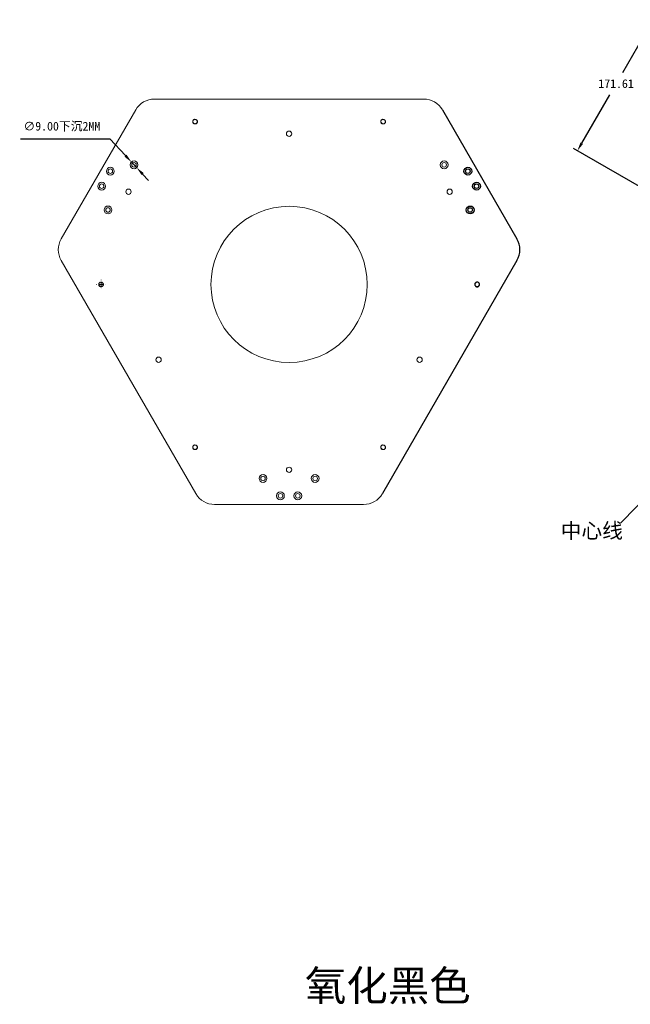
# Model space of a CAD drawing. Header units: millimetres. Extents: x -105 to 287, y 43 to 288.
# Tile 1 of 7: x -105 to 36, y 61 to 288. Entities that reach past the tile are written whole.
import ezdxf

# ---------------------------------------------------------------- set-up
doc = ezdxf.new("R2010")
doc.units = ezdxf.units.MM
doc.header["$PDSIZE"] = -1
doc.dimstyles.new('ISO-25', dxfattribs={"dimtxt": 2.5, "dimasz": 2.5, "dimexe": 1.25, "dimexo": 0.625, "dimtad": 1, "dimtxsty": 'Standard', "dimcen": 2.5, "dimadec": 0, "dimazin": 0, "dimtfac": 1, "dimtmove": 0, "dimatfit": 3, "dimfxl": 0, "dimarcsym": 0})

# ---------------------------------------------------------------- blocks, each defined once
blk = doc.blocks.new('*D5')
at = {"color": 4, "lineweight": -2, "transparency": 16777216}
for p, q in [((70.39, 270.08), (40.08, 287.58)), ((39.95, 285.35), (34.17, 275.35)), ((24.79, 259.09), (31.26, 270.3)), ((53.23, 240.36), (22.92, 257.86))]:
    blk.add_line(p, q, dxfattribs=at)
at = {"color": 4, "transparency": 16777216}
for points in [[(39.66, 285.52), (40.24, 285.18), (40.95, 287.08)], [(24.5, 259.26), (25.07, 258.92), (23.79, 257.36)]]:
    blk.add_solid(points, dxfattribs=at)
at = {"layer": 'Defpoints', "color": 0, "transparency": 16777216}
for p in [(70.39, 270.08), (23.79, 257.36), (53.23, 240.36)]:
    blk.add_point(p, dxfattribs=at)
at = {"color": 4, "transparency": 16777216, "insert": (32.71, 272.83), "char_height": 2, "attachment_point": 5}
blk.add_mtext('171.61', dxfattribs=at)
blk = doc.blocks.new('SW_CENTERMARKSYMBOL_1')
at = {"color": 0, "linetype": 'Continuous', "lineweight": 0}
for p, q in [((-1, 0), (-1.02, 0)), ((0, 0), (-0.5, 0)), ((0, 1), (0, 1.02)), ((0, 0), (0, 0.5)), ((0, 0), (0, -0.5)), ((0, 0), (0.5, 0)), ((1, 0), (1.02, 0)), ((0, -1), (0, -1.02))]:
    blk.add_line(p, q, dxfattribs=at)
blk = doc.blocks.new('*D28')
at = {"color": 4, "lineweight": -2, "transparency": 16777216}
for p, q in [((-104.51, 260.13), (-83.96, 260.13)), ((-83.96, 260.13), (-80.35, 256.25)), ((-77.75, 253.47), (-78.98, 254.79)), ((-76.39, 252.01), (-75.03, 250.55))]:
    blk.add_line(p, q, dxfattribs=at)
at = {"color": 4, "transparency": 16777216}
for points in [[(-80.1, 256.48), (-80.59, 256.02), (-78.98, 254.79)], [(-76.15, 252.24), (-76.63, 251.78), (-77.75, 253.47)]]:
    blk.add_solid(points, dxfattribs=at)
at = {"layer": 'Defpoints', "color": 0, "transparency": 16777216}
for p in [(-78.98, 254.79), (-77.75, 253.47)]:
    blk.add_point(p, dxfattribs=at)
at = {"color": 4, "transparency": 16777216, "insert": (-95, 262.92), "char_height": 2, "attachment_point": 5}
blk.add_mtext('∅9.00{\\fSimSun|b0|i0|c134|p2;下沉}2MM', dxfattribs=at)

msp = doc.modelspace()

# ---------------------------------------------------------------- linework, layer by layer
at = {"color": 7, "linetype": 'Continuous', "lineweight": 15}
for p, q in [((-73.6528, 269.2971), (-11.6178, 269.2971)), ((-77.9829, 266.7971), (-95.1441, 237.073)), ((-64.1267, 178.3492), (-95.1441, 232.073)), ((-25.4741, 175.8492), (-59.7965, 175.8492))]:
    msp.add_line(p, q, dxfattribs=at)
for p, q in [((-7.2877, 266.7971), (9.8735, 237.073)), ((9.8735, 232.073), (-21.144, 178.3492))]:
    msp.add_line(p, q)
for centre, radius in [((-42.6353, 261.2971), 0.61), ((-78.3674, 254.1312), 0.9), ((-78.3674, 254.1312), 0.52), ((-6.9033, 254.1312), 0.9), ((-6.9033, 254.1312), 0.52), ((-83.8315, 252.6671), 0.9), ((-83.8315, 252.6671), 0.52), ((-85.8315, 249.203), 0.9), ((-85.8315, 249.203), 0.52), ((-79.6353, 247.9351), 0.61), ((-5.6353, 247.9351), 0.61), ((-84.3674, 243.7389), 0.9), ((-84.3674, 243.7389), 0.52), ((-42.6353, 226.5731), 18), ((-72.7072, 209.2111), 0.61), ((-12.5635, 209.2111), 0.61), ((-42.6353, 183.8492), 0.61), ((-48.6353, 181.8492), 0.9), ((-48.6353, 181.8492), 0.52), ((-36.6353, 181.8492), 0.9), ((-36.6353, 181.8492), 0.52), ((-44.6353, 177.8492), 0.9), ((-44.6353, 177.8492), 0.52), ((-40.6353, 177.8492), 0.9), ((-40.6353, 177.8492), 0.52)]:
    msp.add_circle(centre, radius, dxfattribs=at)
for centre, radius in [((-1.4392, 252.6671), 0.9), ((-1.4392, 252.6671), 0.52), ((0.5608, 249.203), 0.9), ((0.5608, 249.203), 0.52), ((-0.9033, 243.7389), 0.9), ((-0.9033, 243.7389), 0.52)]:
    msp.add_circle(centre, radius)
for centre, radius, start, end in [((-73.6528, 264.2971), 5, 90, 150), ((-11.6178, 264.2971), 5, 30, 90), ((-64.2934, 264.0997), 0.5186, 112.050859, 72.342893), ((-64.3019, 264.101), 0.52, 71.403728, 115.537538), ((-20.9602, 264.0997), 0.5186, 112.050859, 72.342893), ((-20.9687, 264.101), 0.52, 71.403728, 115.537538), ((-90.814, 234.573), 5, 150, 210), ((-85.9602, 226.5717), 0.5186, 112.050859, 72.342893), ((-85.9687, 226.573), 0.52, 71.403728, 115.537538), ((-64.2935, 189.0441), 0.5186, 112.050859, 72.342893), ((-64.3021, 189.0454), 0.52, 71.403728, 115.537538), ((-20.96, 189.0441), 0.5186, 112.050859, 72.342893), ((-20.9686, 189.0454), 0.52, 71.403728, 115.537538), ((-59.7965, 180.8492), 5, 210, 270), ((-25.4741, 180.8492), 5, 270, 330)]:
    msp.add_arc(centre, radius, start, end, dxfattribs=at)
for centre, radius, start, end in [((5.5434, 234.573), 5, 330, 30), ((0.7066, 226.5717), 0.5186, 112.050859, 72.342893), ((0.6981, 226.573), 0.52, 71.403728, 115.537538)]:
    msp.add_arc(centre, radius, start, end)
for points, knots in [([(-64.5261, 264.5702), (-64.5666, 264.5524), (-64.6048, 264.5293), (-64.6736, 264.4752), (-64.7044, 264.4442), (-64.7584, 264.3742), (-64.7806, 264.3365), (-64.8154, 264.2562), (-64.8279, 264.2134), (-64.8419, 264.1272), (-64.8435, 264.0829), (-64.8362, 263.9954), (-64.8274, 263.9526), (-64.7995, 263.8691), (-64.7806, 263.8293), (-64.734, 263.7554), (-64.706, 263.7208), (-64.6741, 263.6901)], [0, 0, 0, 0, 0.125, 0.125, 0.25, 0.25, 0.375, 0.375, 0.5, 0.5, 0.625, 0.625, 0.75, 0.75, 0.875, 0.875, 1, 1, 1, 1]), ([(-64.1419, 264.5833), (-64.206, 264.6021), (-64.3393, 264.6412), (-64.5608, 264.5697), (-64.734, 264.4196), (-64.8278, 264.2078), (-64.8237, 263.9759), (-64.7232, 263.7683), (-64.5433, 263.6218), (-64.3189, 263.5643), (-64.0915, 263.6074), (-63.9027, 263.7423), (-63.7891, 263.943), (-63.7704, 264.1738), (-63.8504, 264.3927), (-64.0148, 264.549), (-64.1757, 264.6253), (-64.2659, 264.6141), (-64.2822, 264.6121)], [0, 0, 0, 0, 0.06104864, 0.12704567, 0.19260986, 0.25975672, 0.32444798, 0.39169808, 0.45698119, 0.52327855, 0.59003436, 0.65493821, 0.72227427, 0.78711074, 0.85396325, 0.92012282, 0.98553254, 1, 1, 1, 1]), ([(-64.6741, 263.6901), (-64.6467, 263.6653), (-64.617, 263.6433), (-64.5538, 263.6058), (-64.5201, 263.59), (-64.4512, 263.5658), (-64.4157, 263.5572), (-64.3428, 263.5469), (-64.3059, 263.5454), (-64.2332, 263.5497), (-64.1967, 263.5554), (-64.1255, 263.5741), (-64.0913, 263.5869), (-64.0257, 263.6189), (-63.994, 263.6385), (-63.9358, 263.6831), (-63.909, 263.7081), (-63.8847, 263.736)], [0, 0, 0, 0, 0.125, 0.125, 0.25, 0.25, 0.375, 0.375, 0.5, 0.5, 0.625, 0.625, 0.75, 0.75, 0.875, 0.875, 1, 1, 1, 1]), ([(-63.8847, 263.736), (-63.8566, 263.7703), (-63.8327, 263.808), (-63.7948, 263.8873), (-63.7808, 263.9287), (-63.7627, 264.0154), (-63.7589, 264.0592), (-63.7618, 264.1467), (-63.7688, 264.191), (-63.7931, 264.2751), (-63.8105, 264.3158), (-63.855, 264.392), (-63.8816, 264.4268), (-63.9741, 264.5211), (-64.0511, 264.5683), (-64.1361, 264.5938)], [0, 0, 0, 0, 0.125, 0.125, 0.25, 0.25, 0.375, 0.375, 0.5, 0.5, 0.625, 0.625, 0.75, 0.75, 1, 1, 1, 1]), ([(-21.1929, 264.5702), (-21.2334, 264.5524), (-21.2715, 264.5293), (-21.3404, 264.4752), (-21.3712, 264.4442), (-21.4251, 264.3742), (-21.4473, 264.3365), (-21.4821, 264.2562), (-21.4947, 264.2134), (-21.5087, 264.1272), (-21.5103, 264.0829), (-21.503, 263.9954), (-21.4942, 263.9526), (-21.4662, 263.8691), (-21.4473, 263.8293), (-21.4008, 263.7554), (-21.3727, 263.7208), (-21.3409, 263.6901)], [0, 0, 0, 0, 0.125, 0.125, 0.25, 0.25, 0.375, 0.375, 0.5, 0.5, 0.625, 0.625, 0.75, 0.75, 0.875, 0.875, 1, 1, 1, 1]), ([(-20.8086, 264.5833), (-20.8727, 264.6021), (-21.0061, 264.6412), (-21.2276, 264.5697), (-21.4008, 264.4196), (-21.4946, 264.2078), (-21.4905, 263.9759), (-21.3899, 263.7683), (-21.21, 263.6218), (-20.9856, 263.5643), (-20.7583, 263.6074), (-20.5695, 263.7423), (-20.4559, 263.943), (-20.4372, 264.1738), (-20.5171, 264.3927), (-20.6816, 264.549), (-20.8425, 264.6253), (-20.9326, 264.6141), (-20.949, 264.6121)], [0, 0, 0, 0, 0.06104864, 0.12704567, 0.19260986, 0.25975672, 0.32444798, 0.39169808, 0.45698119, 0.52327855, 0.59003436, 0.65493821, 0.72227427, 0.78711074, 0.85396325, 0.92012282, 0.98553254, 1, 1, 1, 1]), ([(-21.3409, 263.6901), (-21.3135, 263.6653), (-21.2837, 263.6433), (-21.2206, 263.6058), (-21.1868, 263.59), (-21.1179, 263.5658), (-21.0825, 263.5572), (-21.0096, 263.5469), (-20.9727, 263.5454), (-20.8999, 263.5497), (-20.8635, 263.5554), (-20.7923, 263.5741), (-20.7581, 263.5869), (-20.6924, 263.6189), (-20.6608, 263.6385), (-20.6026, 263.6831), (-20.5758, 263.7081), (-20.5515, 263.736)], [0, 0, 0, 0, 0.125, 0.125, 0.25, 0.25, 0.375, 0.375, 0.5, 0.5, 0.625, 0.625, 0.75, 0.75, 0.875, 0.875, 1, 1, 1, 1]), ([(-20.5515, 263.736), (-20.5234, 263.7703), (-20.4994, 263.808), (-20.4616, 263.8873), (-20.4475, 263.9287), (-20.4294, 264.0154), (-20.4257, 264.0592), (-20.4286, 264.1467), (-20.4356, 264.191), (-20.4598, 264.2751), (-20.4773, 264.3158), (-20.5218, 264.392), (-20.5483, 264.4268), (-20.6409, 264.5211), (-20.7178, 264.5683), (-20.8029, 264.5938)], [0, 0, 0, 0, 0.125, 0.125, 0.25, 0.25, 0.375, 0.375, 0.5, 0.5, 0.625, 0.625, 0.75, 0.75, 1, 1, 1, 1]), ([(-86.1929, 227.0422), (-86.2334, 227.0244), (-86.2715, 227.0014), (-86.3404, 226.9472), (-86.3712, 226.9163), (-86.4251, 226.8463), (-86.4473, 226.8085), (-86.4821, 226.7283), (-86.4947, 226.6854), (-86.5087, 226.5993), (-86.5103, 226.5549), (-86.503, 226.4675), (-86.4942, 226.4247), (-86.4662, 226.3412), (-86.4473, 226.3013), (-86.4008, 226.2275), (-86.3727, 226.1929), (-86.3409, 226.1622)], [0, 0, 0, 0, 0.125, 0.125, 0.25, 0.25, 0.375, 0.375, 0.5, 0.5, 0.625, 0.625, 0.75, 0.75, 0.875, 0.875, 1, 1, 1, 1]), ([(-85.8086, 227.0554), (-85.8727, 227.0742), (-86.0061, 227.1133), (-86.2276, 227.0418), (-86.4008, 226.8916), (-86.4946, 226.6799), (-86.4905, 226.448), (-86.3899, 226.2404), (-86.21, 226.0939), (-85.9856, 226.0364), (-85.7583, 226.0795), (-85.5695, 226.2144), (-85.4559, 226.4151), (-85.4372, 226.6459), (-85.5171, 226.8648), (-85.6816, 227.0211), (-85.8425, 227.0974), (-85.9326, 227.0862), (-85.949, 227.0841)], [0, 0, 0, 0, 0.06104864, 0.12704567, 0.19260986, 0.25975672, 0.32444798, 0.39169808, 0.45698119, 0.52327855, 0.59003436, 0.65493821, 0.72227427, 0.78711074, 0.85396325, 0.92012282, 0.98553254, 1, 1, 1, 1]), ([(-85.5515, 226.208), (-85.5234, 226.2423), (-85.4994, 226.2801), (-85.4616, 226.3593), (-85.4475, 226.4008), (-85.4294, 226.4875), (-85.4257, 226.5313), (-85.4286, 226.6188), (-85.4356, 226.6631), (-85.4598, 226.7471), (-85.4773, 226.7879), (-85.5218, 226.8641), (-85.5483, 226.8988), (-85.6409, 226.9931), (-85.7178, 227.0404), (-85.8029, 227.0659)], [0, 0, 0, 0, 0.125, 0.125, 0.25, 0.25, 0.375, 0.375, 0.5, 0.5, 0.625, 0.625, 0.75, 0.75, 1, 1, 1, 1]), ([(-86.3409, 226.1622), (-86.3135, 226.1374), (-86.2837, 226.1154), (-86.2206, 226.0778), (-86.1868, 226.0621), (-86.1179, 226.0379), (-86.0825, 226.0292), (-86.0096, 226.019), (-85.9727, 226.0175), (-85.8999, 226.0217), (-85.8635, 226.0275), (-85.7923, 226.0462), (-85.7581, 226.0589), (-85.6924, 226.091), (-85.6608, 226.1106), (-85.6026, 226.1552), (-85.5758, 226.1802), (-85.5515, 226.208)], [0, 0, 0, 0, 0.125, 0.125, 0.25, 0.25, 0.375, 0.375, 0.5, 0.5, 0.625, 0.625, 0.75, 0.75, 0.875, 0.875, 1, 1, 1, 1]), ([(-64.5263, 189.5145), (-64.5668, 189.4968), (-64.6049, 189.4737), (-64.6738, 189.4195), (-64.7045, 189.3886), (-64.7585, 189.3186), (-64.7807, 189.2809), (-64.8155, 189.2006), (-64.8281, 189.1578), (-64.842, 189.0716), (-64.8437, 189.0272), (-64.8363, 188.9398), (-64.8276, 188.897), (-64.7996, 188.8135), (-64.7807, 188.7737), (-64.7342, 188.6998), (-64.7061, 188.6652), (-64.6743, 188.6345)], [0, 0, 0, 0, 0.125, 0.125, 0.25, 0.25, 0.375, 0.375, 0.5, 0.5, 0.625, 0.625, 0.75, 0.75, 0.875, 0.875, 1, 1, 1, 1]), ([(-64.142, 189.5277), (-64.2061, 189.5465), (-64.3395, 189.5856), (-64.5609, 189.5141), (-64.7341, 189.3639), (-64.8279, 189.1522), (-64.8239, 188.9203), (-64.7233, 188.7127), (-64.5434, 188.5662), (-64.319, 188.5087), (-64.0917, 188.5518), (-63.9028, 188.6867), (-63.7892, 188.8874), (-63.7706, 189.1182), (-63.8505, 189.3371), (-64.015, 189.4934), (-64.1759, 189.5697), (-64.266, 189.5585), (-64.2824, 189.5564)], [0, 0, 0, 0, 0.061048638, 0.127045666, 0.192609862, 0.259756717, 0.324447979, 0.391698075, 0.456981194, 0.523278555, 0.590034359, 0.654938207, 0.722274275, 0.787110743, 0.853963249, 0.920122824, 0.985532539, 1, 1, 1, 1]), ([(-64.6743, 188.6345), (-64.6469, 188.6097), (-64.6171, 188.5877), (-64.5539, 188.5501), (-64.5202, 188.5344), (-64.4513, 188.5102), (-64.4159, 188.5015), (-64.343, 188.4913), (-64.3061, 188.4898), (-64.2333, 188.4941), (-64.1968, 188.4998), (-64.1256, 188.5185), (-64.0914, 188.5313), (-64.0258, 188.5633), (-63.9941, 188.5829), (-63.9359, 188.6275), (-63.9092, 188.6525), (-63.8848, 188.6803)], [0, 0, 0, 0, 0.125, 0.125, 0.25, 0.25, 0.375, 0.375, 0.5, 0.5, 0.625, 0.625, 0.75, 0.75, 0.875, 0.875, 1, 1, 1, 1]), ([(-63.8848, 188.6803), (-63.8567, 188.7146), (-63.8328, 188.7524), (-63.795, 188.8317), (-63.7809, 188.8731), (-63.7628, 188.9598), (-63.759, 189.0036), (-63.7619, 189.0911), (-63.769, 189.1354), (-63.7932, 189.2194), (-63.8106, 189.2602), (-63.8552, 189.3364), (-63.8817, 189.3711), (-63.9743, 189.4654), (-64.0512, 189.5127), (-64.1363, 189.5382)], [0, 0, 0, 0, 0.125, 0.125, 0.25, 0.25, 0.375, 0.375, 0.5, 0.5, 0.625, 0.625, 0.75, 0.75, 1, 1, 1, 1]), ([(-21.1927, 189.5145), (-21.2333, 189.4968), (-21.2714, 189.4737), (-21.3403, 189.4195), (-21.371, 189.3886), (-21.425, 189.3186), (-21.4472, 189.2809), (-21.482, 189.2006), (-21.4946, 189.1578), (-21.5085, 189.0716), (-21.5101, 189.0272), (-21.5028, 188.9398), (-21.494, 188.897), (-21.4661, 188.8135), (-21.4472, 188.7737), (-21.4006, 188.6998), (-21.3726, 188.6652), (-21.3408, 188.6345)], [0, 0, 0, 0, 0.125, 0.125, 0.25, 0.25, 0.375, 0.375, 0.5, 0.5, 0.625, 0.625, 0.75, 0.75, 0.875, 0.875, 1, 1, 1, 1]), ([(-20.8085, 189.5277), (-20.8726, 189.5465), (-21.0059, 189.5856), (-21.2274, 189.5141), (-21.4006, 189.3639), (-21.4944, 189.1522), (-21.4903, 188.9203), (-21.3898, 188.7127), (-21.2099, 188.5662), (-20.9855, 188.5087), (-20.7582, 188.5518), (-20.5693, 188.6867), (-20.4557, 188.8874), (-20.4371, 189.1182), (-20.517, 189.3371), (-20.6814, 189.4934), (-20.8423, 189.5697), (-20.9325, 189.5585), (-20.9488, 189.5564)], [0, 0, 0, 0, 0.06104864, 0.12704567, 0.19260986, 0.25975672, 0.32444798, 0.39169808, 0.45698119, 0.52327855, 0.59003436, 0.65493821, 0.72227427, 0.78711074, 0.85396325, 0.92012282, 0.98553254, 1, 1, 1, 1]), ([(-21.3408, 188.6345), (-21.3134, 188.6097), (-21.2836, 188.5877), (-21.2204, 188.5501), (-21.1867, 188.5344), (-21.1178, 188.5102), (-21.0824, 188.5015), (-21.0095, 188.4913), (-20.9726, 188.4898), (-20.8998, 188.4941), (-20.8633, 188.4998), (-20.7921, 188.5185), (-20.7579, 188.5313), (-20.6923, 188.5633), (-20.6606, 188.5829), (-20.6024, 188.6275), (-20.5757, 188.6525), (-20.5513, 188.6803)], [0, 0, 0, 0, 0.125, 0.125, 0.25, 0.25, 0.375, 0.375, 0.5, 0.5, 0.625, 0.625, 0.75, 0.75, 0.875, 0.875, 1, 1, 1, 1]), ([(-20.5513, 188.6803), (-20.5232, 188.7146), (-20.4993, 188.7524), (-20.4615, 188.8317), (-20.4474, 188.8731), (-20.4293, 188.9598), (-20.4255, 189.0036), (-20.4284, 189.0911), (-20.4354, 189.1354), (-20.4597, 189.2194), (-20.4771, 189.2602), (-20.5216, 189.3364), (-20.5482, 189.3711), (-20.6408, 189.4654), (-20.7177, 189.5127), (-20.8027, 189.5382)], [0, 0, 0, 0, 0.125, 0.125, 0.25, 0.25, 0.375, 0.375, 0.5, 0.5, 0.625, 0.625, 0.75, 0.75, 1, 1, 1, 1])]:
    msp.add_open_spline(points, degree=3, knots=knots, dxfattribs=at)
for points, knots in [([(0.4739, 227.0422), (0.4334, 227.0244), (0.3952, 227.0014), (0.3264, 226.9472), (0.2956, 226.9163), (0.2416, 226.8463), (0.2194, 226.8085), (0.1846, 226.7283), (0.1721, 226.6854), (0.1581, 226.5993), (0.1565, 226.5549), (0.1638, 226.4675), (0.1726, 226.4247), (0.2005, 226.3412), (0.2194, 226.3013), (0.266, 226.2275), (0.294, 226.1929), (0.3259, 226.1622)], [0, 0, 0, 0, 0.125, 0.125, 0.25, 0.25, 0.375, 0.375, 0.5, 0.5, 0.625, 0.625, 0.75, 0.75, 0.875, 0.875, 1, 1, 1, 1]), ([(0.8581, 227.0554), (0.794, 227.0742), (0.6607, 227.1133), (0.4392, 227.0418), (0.266, 226.8916), (0.1722, 226.6799), (0.1763, 226.448), (0.2768, 226.2404), (0.4567, 226.0939), (0.6811, 226.0364), (0.9085, 226.0795), (1.0973, 226.2144), (1.2109, 226.4151), (1.2296, 226.6459), (1.1496, 226.8648), (0.9852, 227.0211), (0.8243, 227.0974), (0.7341, 227.0862), (0.7178, 227.0841)], [0, 0, 0, 0, 0.06104864, 0.12704567, 0.19260986, 0.25975672, 0.32444798, 0.39169808, 0.45698119, 0.52327855, 0.59003436, 0.65493821, 0.72227427, 0.78711074, 0.85396325, 0.92012282, 0.98553254, 1, 1, 1, 1]), ([(1.1153, 226.208), (1.1434, 226.2423), (1.1673, 226.2801), (1.2052, 226.3593), (1.2192, 226.4008), (1.2373, 226.4875), (1.2411, 226.5313), (1.2382, 226.6188), (1.2312, 226.6631), (1.2069, 226.7471), (1.1895, 226.7879), (1.145, 226.8641), (1.1184, 226.8988), (1.0259, 226.9931), (0.9489, 227.0404), (0.8639, 227.0659)], [0, 0, 0, 0, 0.125, 0.125, 0.25, 0.25, 0.375, 0.375, 0.5, 0.5, 0.625, 0.625, 0.75, 0.75, 1, 1, 1, 1]), ([(0.3259, 226.1622), (0.3533, 226.1374), (0.383, 226.1154), (0.4462, 226.0778), (0.4799, 226.0621), (0.5488, 226.0379), (0.5843, 226.0292), (0.6572, 226.019), (0.6941, 226.0175), (0.7668, 226.0217), (0.8033, 226.0275), (0.8745, 226.0462), (0.9087, 226.0589), (0.9743, 226.091), (1.006, 226.1106), (1.0642, 226.1552), (1.091, 226.1802), (1.1153, 226.208)], [0, 0, 0, 0, 0.125, 0.125, 0.25, 0.25, 0.375, 0.375, 0.5, 0.5, 0.625, 0.625, 0.75, 0.75, 0.875, 0.875, 1, 1, 1, 1])]:
    msp.add_open_spline(points, degree=3, knots=knots)

# ---------------------------------------------------------------- block references
at = {"color": 7, "linetype": 'Continuous', "lineweight": 0}
msp.add_blockref('SW_CENTERMARKSYMBOL_1', (-85.9687, 226.573), dxfattribs=at)

# ---------------------------------------------------------------- texts
at = {"attachment_point": 1}
for s, width, insert, char_height in [('{\\fSimSun|b0|i0|c134|p2;\\C4;中心线}', 30.480517, (19.9551, 171.5709), 3.5), ('{\\fSimSun|b0|i0|c134|p2;氧化黑色}', 87.253693, (-38.9923, 68.4581), 7)]:
    msp.add_mtext_dynamic_manual_height_columns(s, width=width, gutter_width=17.5, heights=[0], dxfattribs=dict(at, insert=insert, char_height=char_height))

# ---------------------------------------------------------------- dimensions: what is measured, and where the dimension line sits
dim = msp.add_linear_dim(base=(23.7852, 257.3584), p1=(70.3872, 270.0848), p2=(53.226, 240.3607), angle=240, dimstyle='ISO-25', override={"dimtxt": 2, "dimasz": 2, "dimexe": 1, "dimexo": 0, "dimgap": 1.524, "dimtih": 1, "dimtoh": 1, "dimlfac": 5, "dimzin": 0, "dimdsep": 46, "dimclrd": 4, "dimclre": 4, "dimclrt": 4, "dimadec": 2, "dimtzin": 0})
dim.commit()
dim.dimension.update_dxf_attribs({"geometry": '*D5', "text_midpoint": (32.715, 272.8252), "dimtype": 161})
dim = msp.add_diameter_dim_2p(p1=(-77.7535, 253.4731), p2=(-78.9813, 254.7894), text='<>{\\fSimSun|b0|i0|c134|p2;下沉}2MM', dimstyle='ISO-25', override={"dimtxt": 2, "dimasz": 2, "dimexe": 1, "dimexo": 0, "dimgap": 1.524, "dimtih": 1, "dimtoh": 1, "dimlfac": 5, "dimzin": 0, "dimdsep": 46, "dimclrd": 4, "dimclre": 4, "dimclrt": 4, "dimadec": 2, "dimtzin": 0})
dim.commit()
dim.dimension.update_dxf_attribs({"geometry": '*D28', "text_midpoint": (-94.9996, 260.1317), "dimtype": 163})

# ---------------------------------------------------------------- leaders
msp.add_leader([(70.6814, 209.6227), (33.7534, 171.5207)], dimstyle='ISO-25', override={"dimtxt": 2, "dimasz": 2, "dimexe": 1, "dimexo": 0, "dimgap": 1.524, "dimtad": 0, "dimtih": 1, "dimtoh": 1, "dimlfac": 5, "dimzin": 0, "dimdsep": 46, "dimclrd": 4, "dimclre": 4, "dimclrt": 4, "dimadec": 2, "dimtzin": 0})

doc.saveas('drawing.dxf')
